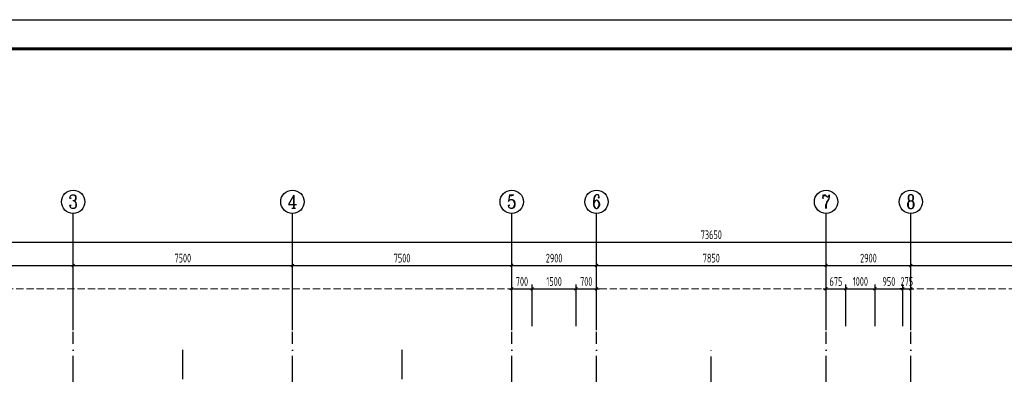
# Model space of a CAD drawing. Extents: x 200000 to 305984, y 78780 to 142585.
# Tile 16 of 25: x 225402 to 259078, y 126033 to 138180. Entities that reach past the tile are written whole.
import ezdxf
from ezdxf.enums import TextEntityAlignment as Align

# ---------------------------------------------------------------- set-up
doc = ezdxf.new("R2010")
doc.units = 0
doc.header["$LTSCALE"] = 1000
doc.linetypes.add('DASH', pattern=[0.35, 0.25, -0.1])
doc.linetypes.add('DOTE', pattern=[2.42, 2, -0.2, 0.02, -0.2])
doc.layers.get('0').update_dxf_attribs({"linetype": 'CONTINUOUS'})
doc.layers.get('Defpoints').update_dxf_attribs({"linetype": 'CONTINUOUS'})
doc.layers.add('A-ASIS', color=115, linetype='DASH', lineweight=0, plot=False)
for name, color, linetype in [('AXIS', 3, 'CONTINUOUS'), ('AXIS_TEXT', 7, 'CONTINUOUS'), ('H-图框', 4, 'CONTINUOUS'), ('S-DOTE', 253, 'DOTE'), ('S-PUB_DIM', 3, 'CONTINUOUS'), ('S-PUB_TITLE', 4, 'CONTINUOUS'), ('S-TEXT', 7, 'CONTINUOUS')]:
    doc.layers.add(name, color=color, linetype=linetype)
doc.layers.add('S-COLU_TH', color=6, linetype='CONTINUOUS', lineweight=0)
doc.styles.add('_TCH_AXIS', font='COMPLEX', dxfattribs={"bigfont": 'GBCBIG'})
doc.styles.add('COMPLEX', font='COMPLEX')
doc.styles.add('TSSD_DIMENSION_T3', font='tssdeng.shx', dxfattribs={"width": 0.7, "bigfont": 'Tssdchn.shx'})
doc.dimstyles.new('_TCH_ARCH&&100', dxfattribs={"dimtxt": 300, "dimasz": 100, "dimexe": 150, "dimexo": 200, "dimgap": 100, "dimtad": 1, "dimdec": 0, "dimzin": 0, "dimdsep": 46, "dimtxsty": 'TSSD_DIMENSION_T3', "dimblk": 'ARCHTICK', "dimcen": 0.09, "dimdle": 100, "dimclrt": 7, "dimazin": 2, "dimtfac": 1, "dimtdec": 0, "dimtix": 1, "dimtmove": 2, "dimatfit": 3, "dimfxl": 100, "dimtolj": 1, "dimtzin": 0, "dimarcsym": 0})
doc.dimstyles.new('TSSD_100_100&&100', dxfattribs={"dimtxt": 300, "dimasz": 100, "dimexe": 150, "dimexo": 200, "dimgap": 100, "dimtad": 1, "dimdec": 0, "dimzin": 0, "dimdsep": 46, "dimtxsty": 'TSSD_DIMENSION_T3', "dimblk": 'ARCHTICK', "dimcen": 0, "dimdle": 100, "dimclrt": 7, "dimadec": 0, "dimazin": 0, "dimtfac": 1, "dimtdec": 0, "dimtix": 1, "dimtmove": 2, "dimatfit": 3, "dimfxl": 10000, "dimtolj": 1, "dimtzin": 0, "dimarcsym": 0})

# ---------------------------------------------------------------- blocks, each defined once
blk = doc.blocks.new('_ArchTick')
at = {"color": 0, "linetype": 'ByBlock', "const_width": 0.4}
blk.add_lwpolyline([(-0.5, -0.5), (0.5, 0.5)], dxfattribs=at)
blk = doc.blocks.new('*D39')
at = {"layer": 'AXIS', "color": 0, "lineweight": -2, "transparency": 16777216}
for p, q in [((5700, 37190), (79550, 37190)), ((5800, 34315), (5800, 37340)), ((79450, 34315), (79450, 37340))]:
    blk.add_line(p, q, dxfattribs=at)
at = {"layer": 'Defpoints', "color": 0, "transparency": 16777216}
for p in [(79450, 37190), (5800, 34115), (79450, 34115)]:
    blk.add_point(p, dxfattribs=at)
at = {"layer": 'AXIS', "color": 0, "lineweight": -2, "transparency": 16777216, "xscale": 100, "yscale": 100, "zscale": 100, "rotation": 180}
blk.add_blockref('_ArchTick', (5800, 37190), dxfattribs=at)
at = {"layer": 'AXIS', "color": 0, "lineweight": -2, "transparency": 16777216, "xscale": 100, "yscale": 100, "zscale": 100}
blk.add_blockref('_ArchTick', (79450, 37190), dxfattribs=at)
at = {"layer": 'AXIS', "color": 7, "transparency": 16777216, "insert": (42625, 37440), "char_height": 300, "attachment_point": 5, "style": 'TSSD_DIMENSION_T3'}
blk.add_mtext('\\A1;73650', dxfattribs=at)
blk = doc.blocks.new('*D41')
at = {"layer": 'AXIS', "color": 0, "lineweight": -2, "transparency": 16777216}
for p, q in [((13200, 36390), (20900, 36390)), ((13300, 34315), (13300, 36540)), ((20800, 34315), (20800, 36540))]:
    blk.add_line(p, q, dxfattribs=at)
at = {"layer": 'Defpoints', "color": 0, "transparency": 16777216}
for p in [(20800, 36390), (13300, 34115), (20800, 34115)]:
    blk.add_point(p, dxfattribs=at)
at = {"layer": 'AXIS', "color": 0, "lineweight": -2, "transparency": 16777216, "xscale": 100, "yscale": 100, "zscale": 100, "rotation": 180}
blk.add_blockref('_ArchTick', (13300, 36390), dxfattribs=at)
at = {"layer": 'AXIS', "color": 0, "lineweight": -2, "transparency": 16777216, "xscale": 100, "yscale": 100, "zscale": 100}
blk.add_blockref('_ArchTick', (20800, 36390), dxfattribs=at)
at = {"layer": 'AXIS', "color": 7, "transparency": 16777216, "insert": (17050, 36640), "char_height": 300, "attachment_point": 5, "style": 'TSSD_DIMENSION_T3'}
blk.add_mtext('\\A1;7500', dxfattribs=at)
blk = doc.blocks.new('*D42')
at = {"layer": 'AXIS', "color": 0, "lineweight": -2, "transparency": 16777216}
for p, q in [((20700, 36390), (28400, 36390)), ((20800, 34315), (20800, 36540)), ((28300, 34315), (28300, 36540))]:
    blk.add_line(p, q, dxfattribs=at)
at = {"layer": 'Defpoints', "color": 0, "transparency": 16777216}
for p in [(28300, 36390), (20800, 34115), (28300, 34115)]:
    blk.add_point(p, dxfattribs=at)
at = {"layer": 'AXIS', "color": 0, "lineweight": -2, "transparency": 16777216, "xscale": 100, "yscale": 100, "zscale": 100, "rotation": 180}
blk.add_blockref('_ArchTick', (20800, 36390), dxfattribs=at)
at = {"layer": 'AXIS', "color": 0, "lineweight": -2, "transparency": 16777216, "xscale": 100, "yscale": 100, "zscale": 100}
blk.add_blockref('_ArchTick', (28300, 36390), dxfattribs=at)
at = {"layer": 'AXIS', "color": 7, "transparency": 16777216, "insert": (24550, 36640), "char_height": 300, "attachment_point": 5, "style": 'TSSD_DIMENSION_T3'}
blk.add_mtext('\\A1;7500', dxfattribs=at)
blk = doc.blocks.new('*D43')
at = {"layer": 'AXIS', "color": 0, "lineweight": -2, "transparency": 16777216}
for p, q in [((28200, 36390), (35900, 36390)), ((28300, 34315), (28300, 36540)), ((35800, 34315), (35800, 36540))]:
    blk.add_line(p, q, dxfattribs=at)
at = {"layer": 'Defpoints', "color": 0, "transparency": 16777216}
for p in [(35800, 36390), (28300, 34115), (35800, 34115)]:
    blk.add_point(p, dxfattribs=at)
at = {"layer": 'AXIS', "color": 0, "lineweight": -2, "transparency": 16777216, "xscale": 100, "yscale": 100, "zscale": 100, "rotation": 180}
blk.add_blockref('_ArchTick', (28300, 36390), dxfattribs=at)
at = {"layer": 'AXIS', "color": 0, "lineweight": -2, "transparency": 16777216, "xscale": 100, "yscale": 100, "zscale": 100}
blk.add_blockref('_ArchTick', (35800, 36390), dxfattribs=at)
at = {"layer": 'AXIS', "color": 7, "transparency": 16777216, "insert": (32050, 36640), "char_height": 300, "attachment_point": 5, "style": 'TSSD_DIMENSION_T3'}
blk.add_mtext('\\A1;7500', dxfattribs=at)
blk = doc.blocks.new('*D44')
at = {"layer": 'AXIS', "color": 0, "lineweight": -2, "transparency": 16777216}
for p, q in [((35700, 36390), (38800, 36390)), ((35800, 34315), (35800, 36540)), ((38700, 34315), (38700, 36540))]:
    blk.add_line(p, q, dxfattribs=at)
at = {"layer": 'Defpoints', "color": 0, "transparency": 16777216}
for p in [(38700, 36390), (35800, 34115), (38700, 34115)]:
    blk.add_point(p, dxfattribs=at)
at = {"layer": 'AXIS', "color": 0, "lineweight": -2, "transparency": 16777216, "xscale": 100, "yscale": 100, "zscale": 100, "rotation": 180}
blk.add_blockref('_ArchTick', (35800, 36390), dxfattribs=at)
at = {"layer": 'AXIS', "color": 0, "lineweight": -2, "transparency": 16777216, "xscale": 100, "yscale": 100, "zscale": 100}
blk.add_blockref('_ArchTick', (38700, 36390), dxfattribs=at)
at = {"layer": 'AXIS', "color": 7, "transparency": 16777216, "insert": (37250, 36640), "char_height": 300, "attachment_point": 5, "style": 'TSSD_DIMENSION_T3'}
blk.add_mtext('\\A1;2900', dxfattribs=at)
blk = doc.blocks.new('*D45')
at = {"layer": 'AXIS', "color": 0, "lineweight": -2, "transparency": 16777216}
for p, q in [((38600, 36390), (46650, 36390)), ((38700, 34315), (38700, 36540)), ((46550, 34315), (46550, 36540))]:
    blk.add_line(p, q, dxfattribs=at)
at = {"layer": 'Defpoints', "color": 0, "transparency": 16777216}
for p in [(46550, 36390), (38700, 34115), (46550, 34115)]:
    blk.add_point(p, dxfattribs=at)
at = {"layer": 'AXIS', "color": 0, "lineweight": -2, "transparency": 16777216, "xscale": 100, "yscale": 100, "zscale": 100, "rotation": 180}
blk.add_blockref('_ArchTick', (38700, 36390), dxfattribs=at)
at = {"layer": 'AXIS', "color": 0, "lineweight": -2, "transparency": 16777216, "xscale": 100, "yscale": 100, "zscale": 100}
blk.add_blockref('_ArchTick', (46550, 36390), dxfattribs=at)
at = {"layer": 'AXIS', "color": 7, "transparency": 16777216, "insert": (42625, 36640), "char_height": 300, "attachment_point": 5, "style": 'TSSD_DIMENSION_T3'}
blk.add_mtext('\\A1;7850', dxfattribs=at)
blk = doc.blocks.new('*D46')
at = {"layer": 'AXIS', "color": 0, "lineweight": -2, "transparency": 16777216}
for p, q in [((46450, 36390), (49550, 36390)), ((46550, 34315), (46550, 36540)), ((49450, 34315), (49450, 36540))]:
    blk.add_line(p, q, dxfattribs=at)
at = {"layer": 'Defpoints', "color": 0, "transparency": 16777216}
for p in [(49450, 36390), (46550, 34115), (49450, 34115)]:
    blk.add_point(p, dxfattribs=at)
at = {"layer": 'AXIS', "color": 0, "lineweight": -2, "transparency": 16777216, "xscale": 100, "yscale": 100, "zscale": 100, "rotation": 180}
blk.add_blockref('_ArchTick', (46550, 36390), dxfattribs=at)
at = {"layer": 'AXIS', "color": 0, "lineweight": -2, "transparency": 16777216, "xscale": 100, "yscale": 100, "zscale": 100}
blk.add_blockref('_ArchTick', (49450, 36390), dxfattribs=at)
at = {"layer": 'AXIS', "color": 7, "transparency": 16777216, "insert": (48000, 36640), "char_height": 300, "attachment_point": 5, "style": 'TSSD_DIMENSION_T3'}
blk.add_mtext('\\A1;2900', dxfattribs=at)
blk = doc.blocks.new('*D47')
at = {"layer": 'AXIS', "color": 0, "lineweight": -2, "transparency": 16777216}
for p, q in [((49350, 36390), (57050, 36390)), ((49450, 34315), (49450, 36540)), ((56950, 34315), (56950, 36540))]:
    blk.add_line(p, q, dxfattribs=at)
at = {"layer": 'Defpoints', "color": 0, "transparency": 16777216}
for p in [(56950, 36390), (49450, 34115), (56950, 34115)]:
    blk.add_point(p, dxfattribs=at)
at = {"layer": 'AXIS', "color": 0, "lineweight": -2, "transparency": 16777216, "xscale": 100, "yscale": 100, "zscale": 100, "rotation": 180}
blk.add_blockref('_ArchTick', (49450, 36390), dxfattribs=at)
at = {"layer": 'AXIS', "color": 0, "lineweight": -2, "transparency": 16777216, "xscale": 100, "yscale": 100, "zscale": 100}
blk.add_blockref('_ArchTick', (56950, 36390), dxfattribs=at)
at = {"layer": 'AXIS', "color": 7, "transparency": 16777216, "insert": (53200, 36640), "char_height": 300, "attachment_point": 5, "style": 'TSSD_DIMENSION_T3'}
blk.add_mtext('\\A1;7500', dxfattribs=at)
blk = doc.blocks.new('_AXISO')
blk.add_circle((0, 0), 0.5)
at = {"layer": 'AXIS_TEXT', "style": 'COMPLEX', "width": 1.041667}
blk.add_attdef('A', text='', height=0.56, dxfattribs=at).set_placement((-0.25, -0.28), (0.25, -0.28), align=Align.FIT)
blk = doc.blocks.new('A$C100C3D72')
at = {"layer": 'S-DOTE', "linetype": 'DOTE'}
for p, q in [((15900, 0), (15900, 20364)), ((23400, 0), (23400, 20364)), ((33975, -3644), (33975, 20364))]:
    blk.add_line(p, q, dxfattribs=at)
blk = doc.blocks.new('*D78')
at = {"layer": 'Defpoints', "color": 0, "transparency": 16777216}
for p in [(33765, 32690), (33065, 31215), (33765, 31215)]:
    blk.add_point(p, dxfattribs=at)
at = {"layer": 'S-PUB_DIM', "color": 0, "lineweight": -2, "transparency": 16777216}
for p, q in [((32965, 32690), (33865, 32690)), ((33065, 31415), (33065, 32840)), ((33765, 31415), (33765, 32840))]:
    blk.add_line(p, q, dxfattribs=at)
at = {"layer": 'S-PUB_DIM', "color": 0, "lineweight": -2, "transparency": 16777216, "xscale": 100, "yscale": 100, "zscale": 100, "rotation": 180}
blk.add_blockref('_ArchTick', (33065, 32690), dxfattribs=at)
at = {"layer": 'S-PUB_DIM', "color": 0, "lineweight": -2, "transparency": 16777216, "xscale": 100, "yscale": 100, "zscale": 100}
blk.add_blockref('_ArchTick', (33765, 32690), dxfattribs=at)
at = {"layer": 'S-PUB_DIM', "color": 7, "transparency": 16777216, "insert": (33415, 32940), "char_height": 300, "attachment_point": 5, "style": 'TSSD_DIMENSION_T3'}
blk.add_mtext('\\A1;700', dxfattribs=at)
blk = doc.blocks.new('*D79')
at = {"layer": 'Defpoints', "color": 0, "transparency": 16777216}
for p in [(35265, 32690), (33765, 31215), (35265, 31215)]:
    blk.add_point(p, dxfattribs=at)
at = {"layer": 'S-PUB_DIM', "color": 0, "lineweight": -2, "transparency": 16777216}
for p, q in [((33665, 32690), (35365, 32690)), ((33765, 31415), (33765, 32840)), ((35265, 31415), (35265, 32840))]:
    blk.add_line(p, q, dxfattribs=at)
at = {"layer": 'S-PUB_DIM', "color": 0, "lineweight": -2, "transparency": 16777216, "xscale": 100, "yscale": 100, "zscale": 100, "rotation": 180}
blk.add_blockref('_ArchTick', (33765, 32690), dxfattribs=at)
at = {"layer": 'S-PUB_DIM', "color": 0, "lineweight": -2, "transparency": 16777216, "xscale": 100, "yscale": 100, "zscale": 100}
blk.add_blockref('_ArchTick', (35265, 32690), dxfattribs=at)
at = {"layer": 'S-PUB_DIM', "color": 7, "transparency": 16777216, "insert": (34515, 32940), "char_height": 300, "attachment_point": 5, "style": 'TSSD_DIMENSION_T3'}
blk.add_mtext('\\A1;1500', dxfattribs=at)
blk = doc.blocks.new('*D80')
at = {"layer": 'Defpoints', "color": 0, "transparency": 16777216}
for p in [(35965, 32690), (35265, 31215), (35965, 31215)]:
    blk.add_point(p, dxfattribs=at)
at = {"layer": 'S-PUB_DIM', "color": 0, "lineweight": -2, "transparency": 16777216}
for p, q in [((35165, 32690), (36065, 32690)), ((35265, 31415), (35265, 32840)), ((35965, 31415), (35965, 32840))]:
    blk.add_line(p, q, dxfattribs=at)
at = {"layer": 'S-PUB_DIM', "color": 0, "lineweight": -2, "transparency": 16777216, "xscale": 100, "yscale": 100, "zscale": 100, "rotation": 180}
blk.add_blockref('_ArchTick', (35265, 32690), dxfattribs=at)
at = {"layer": 'S-PUB_DIM', "color": 0, "lineweight": -2, "transparency": 16777216, "xscale": 100, "yscale": 100, "zscale": 100}
blk.add_blockref('_ArchTick', (35965, 32690), dxfattribs=at)
at = {"layer": 'S-PUB_DIM', "color": 7, "transparency": 16777216, "insert": (35615, 32940), "char_height": 300, "attachment_point": 5, "style": 'TSSD_DIMENSION_T3'}
blk.add_mtext('\\A1;700', dxfattribs=at)
blk = doc.blocks.new('*D366')
at = {"layer": 'Defpoints', "color": 0, "transparency": 16777216}
for p in [(44490, 32690), (43815, 31215), (44490, 31215)]:
    blk.add_point(p, dxfattribs=at)
at = {"layer": 'S-PUB_DIM', "color": 0, "lineweight": -2, "transparency": 16777216}
for p, q in [((43715, 32690), (44590, 32690)), ((43815, 31415), (43815, 32840)), ((44490, 31415), (44490, 32840))]:
    blk.add_line(p, q, dxfattribs=at)
at = {"layer": 'S-PUB_DIM', "color": 0, "lineweight": -2, "transparency": 16777216, "xscale": 100, "yscale": 100, "zscale": 100, "rotation": 180}
blk.add_blockref('_ArchTick', (43815, 32690), dxfattribs=at)
at = {"layer": 'S-PUB_DIM', "color": 0, "lineweight": -2, "transparency": 16777216, "xscale": 100, "yscale": 100, "zscale": 100}
blk.add_blockref('_ArchTick', (44490, 32690), dxfattribs=at)
at = {"layer": 'S-PUB_DIM', "color": 7, "transparency": 16777216, "insert": (44153, 32940), "char_height": 300, "attachment_point": 5, "style": 'TSSD_DIMENSION_T3'}
blk.add_mtext('\\A1;675', dxfattribs=at)
blk = doc.blocks.new('*D367')
at = {"layer": 'Defpoints', "color": 0, "transparency": 16777216}
for p in [(45490, 32690), (44490, 31215), (45490, 31215)]:
    blk.add_point(p, dxfattribs=at)
at = {"layer": 'S-PUB_DIM', "color": 0, "lineweight": -2, "transparency": 16777216}
for p, q in [((44390, 32690), (45590, 32690)), ((44490, 31415), (44490, 32840)), ((45490, 31415), (45490, 32840))]:
    blk.add_line(p, q, dxfattribs=at)
at = {"layer": 'S-PUB_DIM', "color": 0, "lineweight": -2, "transparency": 16777216, "xscale": 100, "yscale": 100, "zscale": 100, "rotation": 180}
blk.add_blockref('_ArchTick', (44490, 32690), dxfattribs=at)
at = {"layer": 'S-PUB_DIM', "color": 0, "lineweight": -2, "transparency": 16777216, "xscale": 100, "yscale": 100, "zscale": 100}
blk.add_blockref('_ArchTick', (45490, 32690), dxfattribs=at)
at = {"layer": 'S-PUB_DIM', "color": 7, "transparency": 16777216, "insert": (44990, 32940), "char_height": 300, "attachment_point": 5, "style": 'TSSD_DIMENSION_T3'}
blk.add_mtext('\\A1;1000', dxfattribs=at)
blk = doc.blocks.new('*D368')
at = {"layer": 'Defpoints', "color": 0, "transparency": 16777216}
for p in [(46440, 32690), (45490, 31215), (46440, 31215)]:
    blk.add_point(p, dxfattribs=at)
at = {"layer": 'S-PUB_DIM', "color": 0, "lineweight": -2, "transparency": 16777216}
for p, q in [((45390, 32690), (46540, 32690)), ((45490, 31415), (45490, 32840)), ((46440, 31415), (46440, 32840))]:
    blk.add_line(p, q, dxfattribs=at)
at = {"layer": 'S-PUB_DIM', "color": 0, "lineweight": -2, "transparency": 16777216, "xscale": 100, "yscale": 100, "zscale": 100, "rotation": 180}
blk.add_blockref('_ArchTick', (45490, 32690), dxfattribs=at)
at = {"layer": 'S-PUB_DIM', "color": 0, "lineweight": -2, "transparency": 16777216, "xscale": 100, "yscale": 100, "zscale": 100}
blk.add_blockref('_ArchTick', (46440, 32690), dxfattribs=at)
at = {"layer": 'S-PUB_DIM', "color": 7, "transparency": 16777216, "insert": (45965, 32940), "char_height": 300, "attachment_point": 5, "style": 'TSSD_DIMENSION_T3'}
blk.add_mtext('\\A1;950', dxfattribs=at)
blk = doc.blocks.new('*D369')
at = {"layer": 'Defpoints', "color": 0, "transparency": 16777216}
for p in [(46715, 32690), (46440, 31215), (46715, 31215)]:
    blk.add_point(p, dxfattribs=at)
at = {"layer": 'S-PUB_DIM', "color": 0, "lineweight": -2, "transparency": 16777216}
for p, q in [((46440, 32690), (46340, 32690)), ((46440, 31415), (46440, 32840)), ((46440, 32690), (46715, 32690)), ((46715, 31415), (46715, 32840)), ((46715, 32690), (46815, 32690))]:
    blk.add_line(p, q, dxfattribs=at)
at = {"layer": 'S-PUB_DIM', "color": 0, "lineweight": -2, "transparency": 16777216, "xscale": 100, "yscale": 100, "zscale": 100}
blk.add_blockref('_ArchTick', (46440, 32690), dxfattribs=at)
at = {"layer": 'S-PUB_DIM', "color": 0, "lineweight": -2, "transparency": 16777216, "xscale": 100, "yscale": 100, "zscale": 100, "rotation": 180}
blk.add_blockref('_ArchTick', (46715, 32690), dxfattribs=at)
at = {"layer": 'S-PUB_DIM', "color": 7, "transparency": 16777216, "insert": (46578, 32940), "char_height": 300, "attachment_point": 5, "style": 'TSSD_DIMENSION_T3'}
blk.add_mtext('\\A1;275', dxfattribs=at)
blk = doc.blocks.new('A$C338D70EA')
at = {"layer": 'A-ASIS'}
for points in [[(83750, 1450), (1500, 1450), (1500, 37189.7), (83750, 37189.7)], [(82950, 2250), (2300, 2250), (2300, 36389.7), (82950, 36389.7)], [(82150, 3050), (3100, 3050), (3100, 35589.7), (82150, 35589.7)]]:
    blk.add_lwpolyline(points, close=True, dxfattribs=at)
at = {"layer": 'AXIS'}
for p, q in [((20800, 34169.7), (20800, 38169.7)), ((28300, 34169.7), (28300, 38169.7)), ((35800, 34169.7), (35800, 38169.7)), ((38700, 34169.7), (38700, 38169.7)), ((46550, 34169.7), (46550, 38169.7)), ((49450, 34169.7), (49450, 38169.7))]:
    blk.add_line(p, q, dxfattribs=at)
at = {"layer": 'S-DOTE', "linetype": 'DOTE'}
for p, q in [((20800, 2250), (20800, 34114.7)), ((28300, 2250), (28300, 34114.7)), ((35800, 2250), (35800, 34114.7)), ((38700, 2250), (38700, 34114.7)), ((46550, 2250), (46550, 34114.7)), ((49450, 2250), (49450, 34114.7))]:
    blk.add_line(p, q, dxfattribs=at)
at = {"layer": 'AXIS'}
ref = blk.add_blockref('_AXISO', (20800, 38569.7), dxfattribs=dict(at, xscale=800, yscale=800, zscale=800))
ref.add_attrib('A', '3', dxfattribs={"layer": 'AXIS_TEXT', "height": 465.9, "style": '_TCH_AXIS'}).set_placement((20644.7, 38336.8), (20955.3, 38336.8), align=Align.FIT)
ref = blk.add_blockref('_AXISO', (28300, 38569.7), dxfattribs=dict(at, xscale=800, yscale=800, zscale=800))
ref.add_attrib('A', '4', dxfattribs={"layer": 'AXIS_TEXT', "height": 445.4, "style": '_TCH_AXIS'}).set_placement((28130.3, 38347), (28469.7, 38347), align=Align.FIT)
ref = blk.add_blockref('_AXISO', (35800, 38569.7), dxfattribs=dict(at, xscale=800, yscale=800, zscale=800))
ref.add_attrib('A', '5', dxfattribs={"layer": 'AXIS_TEXT', "height": 465.9, "style": '_TCH_AXIS'}).set_placement((35644.7, 38336.8), (35955.3, 38336.8), align=Align.FIT)
ref = blk.add_blockref('_AXISO', (38700, 38569.7), dxfattribs=dict(at, xscale=800, yscale=800, zscale=800))
ref.add_attrib('A', '6', dxfattribs={"layer": 'AXIS_TEXT', "height": 465.9, "style": '_TCH_AXIS'}).set_placement((38544.7, 38336.8), (38855.3, 38336.8), align=Align.FIT)
ref = blk.add_blockref('_AXISO', (46550, 38569.7), dxfattribs=dict(at, xscale=800, yscale=800, zscale=800))
ref.add_attrib('A', '7', dxfattribs={"layer": 'AXIS_TEXT', "height": 465.9, "style": '_TCH_AXIS'}).set_placement((46394.7, 38336.8), (46705.3, 38336.8), align=Align.FIT)
ref = blk.add_blockref('_AXISO', (49450, 38569.7), dxfattribs=dict(at, xscale=800, yscale=800, zscale=800))
ref.add_attrib('A', '8', dxfattribs={"layer": 'AXIS_TEXT', "height": 465.9, "style": '_TCH_AXIS'}).set_placement((49294.7, 38336.8), (49605.3, 38336.8), align=Align.FIT)
for p1, p2, distance, picture, middle in [((5800, 34114.7), (79450, 34114.7), 3075, '*D39', (42625, 37439.7)), ((13300, 34114.7), (20800, 34114.7), 2275, '*D41', (17050, 36639.7)), ((20800, 34114.7), (28300, 34114.7), 2275, '*D42', (24550, 36639.7)), ((28300, 34114.7), (35800, 34114.7), 2275, '*D43', (32050, 36639.7)), ((35800, 34114.7), (38700, 34114.7), 2275, '*D44', (37250, 36639.7)), ((38700, 34114.7), (46550, 34114.7), 2275, '*D45', (42625, 36639.7)), ((46550, 34114.7), (49450, 34114.7), 2275, '*D46', (48000, 36639.7)), ((49450, 34114.7), (56950, 34114.7), 2275, '*D47', (53200, 36639.7))]:
    dim = blk.add_aligned_dim(p1=p1, p2=p2, distance=distance, dimstyle='_TCH_ARCH&&100', dxfattribs=at)
    dim.commit()
    dim.dimension.update_dxf_attribs({"geometry": picture, "text_midpoint": middle})
blk = doc.blocks.new('A$C2D3F5EB5')
at = {"layer": 'S-PUB_DIM'}
for p1, p2, picture, middle in [((33065.4, 31214.7), (33765.4, 31214.7), '*D78', (33415.4, 32939.7)), ((33765.4, 31214.7), (35265.4, 31214.7), '*D79', (34515.4, 32939.7)), ((35265.4, 31214.7), (35965.4, 31214.7), '*D80', (35615.4, 32939.7)), ((43815.4, 31214.7), (44490.4, 31214.7), '*D366', (44152.9, 32939.7)), ((44490.4, 31214.7), (45490.4, 31214.7), '*D367', (44990.4, 32939.7)), ((45490.4, 31214.7), (46440.4, 31214.7), '*D368', (45965.4, 32939.7)), ((46440.4, 31214.7), (46715.4, 31214.7), '*D369', (46577.9, 32939.7))]:
    dim = blk.add_aligned_dim(p1=p1, p2=p2, distance=1475, dimstyle='TSSD_100_100&&100', dxfattribs=at)
    dim.commit()
    dim.dimension.update_dxf_attribs({"geometry": picture, "text_midpoint": middle})

msp = doc.modelspace()

# ---------------------------------------------------------------- linework, layer by layer
at = {"layer": 'H-图框', "color": 3}
msp.add_lwpolyline([(200000, 78779.8), (200000, 138179.8), (305125, 138179.8), (305125, 78779.8)], close=True, dxfattribs=at)
at = {"layer": 'S-PUB_TITLE', "linetype": 'ByBlock', "const_width": 100}
msp.add_lwpolyline([(202500, 79779.8), (202500, 137179.8), (304125, 137179.8), (304125, 79779.8)], close=True, dxfattribs=at)

# ---------------------------------------------------------------- block references
at = {"layer": 'S-COLU_TH'}
msp.add_blockref('A$C100C3D72', (215080.7, 106509.7), dxfattribs=at)
at = {"layer": 'S-PUB_DIM'}
msp.add_blockref('A$C2D3F5EB5', (209165.3, 96273.3), dxfattribs=at)
at = {"layer": 'S-TEXT', "linetype": 'ByBlock'}
msp.add_blockref('A$C338D70EA', (206430.6, 93373.3), dxfattribs=at)

doc.saveas('drawing.dxf')
